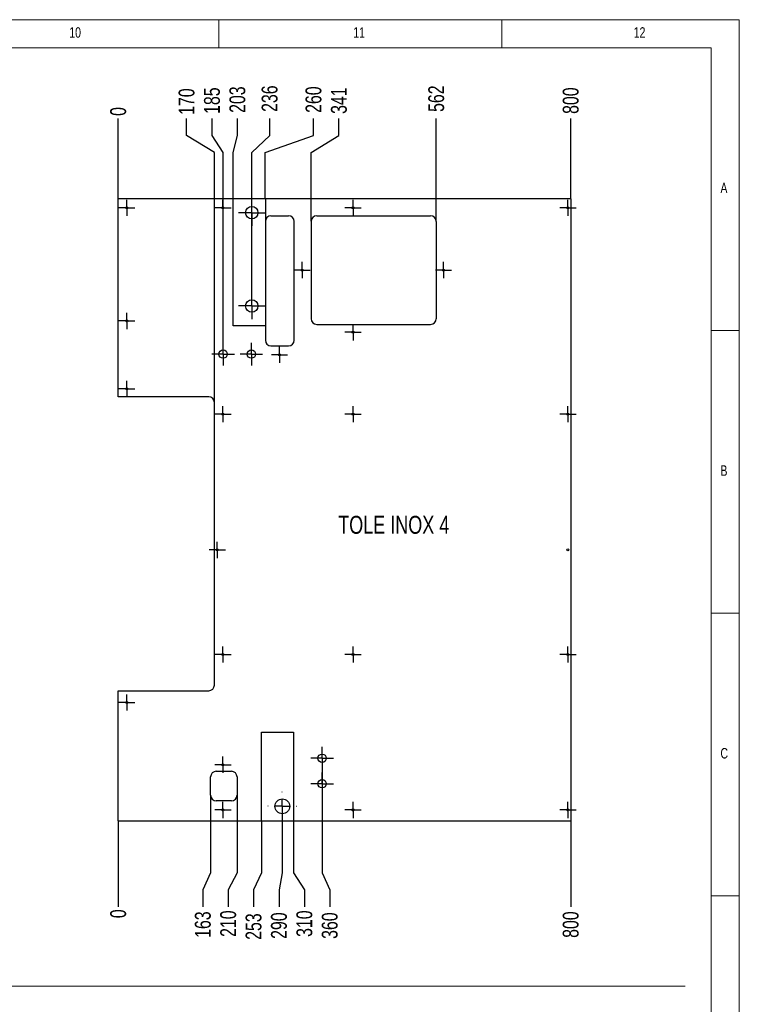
# Model space of a CAD drawing. Header units: millimetres. Extents: x 5 to 589, y 5 to 415.
# Tile 13 of 13: x 462 to 589, y 241 to 415. Entities that reach past the tile are written whole.
import ezdxf

# ---------------------------------------------------------------- set-up
doc = ezdxf.new("R2010")
doc.units = ezdxf.units.MM
doc.header["$PDSIZE"] = -1
doc.linetypes.add('CENTERX2', pattern=[20.32, 12.7, -2.54, 2.54, -2.54])
for name, color, linetype in [('COTES', 1, 'Continuous'), ('GRAVURES', 9, 'Continuous'), ('NOTES', 6, 'Continuous'), ('TRAIT-MIXTES', 3, 'CENTERX2')]:
    doc.layers.add(name, color=color, linetype=linetype)
doc.layers.add('TRAIT-FORT', color=4, linetype='Continuous', lineweight=25)
doc.styles.add('SLDTEXTSTYLE0', font='TXT', dxfattribs={"width": 0.75})
doc.dimstyles.new('SLDDIMSTYLE0', dxfattribs={"dimtxt": 2.8, "dimasz": 0.266667, "dimexe": 0, "dimexo": 0.0625, "dimgap": 0.7, "dimtad": 0, "dimtih": 1, "dimtoh": 1, "dimdec": 0, "dimlfac": 10, "dimrnd": 1e-09, "dimdsep": 46, "dimtxsty": 'SLDTEXTSTYLE0', "dimblk1": 'ORIGIN', "dimblk2": 'ORIGIN', "dimsah": 1, "dimcen": 0.09, "dimadec": 0, "dimazin": 2, "dimtfac": 1, "dimtdec": 0, "dimtofl": 0, "dimtmove": 0, "dimatfit": 3, "dimldrblk": 'ORIGIN', "dimfxl": 1, "dimfrac": 2, "dimtolj": 1, "dimtzin": 12, "dimarcsym": 0})
doc.dimstyles.new('SLDDIMSTYLE1', dxfattribs={"dimtxt": 2.8, "dimasz": 1.5, "dimexe": 0, "dimexo": 0.0625, "dimgap": 0.7, "dimtad": 0, "dimtih": 1, "dimtoh": 1, "dimdec": 0, "dimlfac": 10, "dimrnd": 1e-09, "dimzin": 12, "dimdsep": 46, "dimtxsty": 'SLDTEXTSTYLE0', "dimsah": 1, "dimcen": 0.09, "dimadec": 0, "dimazin": 3, "dimtfac": 1, "dimtdec": 0, "dimtofl": 0, "dimtmove": 0, "dimatfit": 3, "dimfxl": 1, "dimfrac": 2, "dimtolj": 1, "dimtzin": 12, "dimarcsym": 0})

# ---------------------------------------------------------------- blocks, each defined once
blk = doc.blocks.new('_D_161')
at = {"layer": 'COTES', "color": 0, "lineweight": -2, "transparency": 16777216}
blk.add_line((479.2, 383.37), (479.2, 397.53), dxfattribs=at)
at = {"layer": 'Defpoints', "color": 0, "transparency": 16777216}
for p in [(479.2, 397.53), (479.2, 383.31), (479.2, 383.31)]:
    blk.add_point(p, dxfattribs=at)
at = {"layer": 'COTES', "color": 0, "transparency": 16777216, "insert": (479.2, 398.76), "char_height": 2.8, "attachment_point": 5, "rotation": 90, "style": 'SLDTEXTSTYLE0'}
blk.add_mtext('\\A1;0', dxfattribs=at)
blk = doc.blocks.new('_Origin')
at = {"color": 0, "linetype": 'ByBlock', "lineweight": -2}
blk.add_line((0, 0), (-1, 0), dxfattribs=at)
blk.add_circle((0, 0), 0.5, dxfattribs=at)
blk = doc.blocks.new('_D_162')
at = {"layer": 'COTES', "color": 0, "lineweight": -2, "transparency": 16777216}
for p, q in [((491.29, 394.53), (491.29, 397.53)), ((496.2, 391.53), (491.29, 394.53)), ((496.2, 347.37), (496.2, 391.53))]:
    blk.add_line(p, q, dxfattribs=at)
at = {"layer": 'Defpoints', "color": 0, "transparency": 16777216}
for p in [(491.29, 397.53), (479.2, 383.31), (496.2, 347.31)]:
    blk.add_point(p, dxfattribs=at)
at = {"layer": 'COTES', "color": 0, "transparency": 16777216, "insert": (491.29, 400.51), "char_height": 2.8, "attachment_point": 5, "rotation": 90, "style": 'SLDTEXTSTYLE0'}
blk.add_mtext('\\A1;170', dxfattribs=at)
blk = doc.blocks.new('_D_163')
at = {"layer": 'COTES', "color": 0, "lineweight": -2, "transparency": 16777216}
for p, q in [((495.78, 394.53), (495.78, 397.53)), ((497.73, 391.53), (495.78, 394.53)), ((497.73, 355.92), (497.73, 391.53))]:
    blk.add_line(p, q, dxfattribs=at)
at = {"layer": 'Defpoints', "color": 0, "transparency": 16777216}
for p in [(495.78, 397.53), (479.2, 383.31), (497.73, 355.86)]:
    blk.add_point(p, dxfattribs=at)
at = {"layer": 'COTES', "color": 0, "transparency": 16777216, "insert": (495.78, 400.68), "char_height": 2.8, "attachment_point": 5, "rotation": 90, "style": 'SLDTEXTSTYLE0'}
blk.add_mtext('\\A1;185', dxfattribs=at)
blk = doc.blocks.new('_D_164')
at = {"layer": 'COTES', "color": 0, "lineweight": -2, "transparency": 16777216}
for p, q in [((500.27, 394.53), (500.27, 397.53)), ((499.5, 391.53), (500.27, 394.53)), ((499.5, 383.37), (499.5, 391.53))]:
    blk.add_line(p, q, dxfattribs=at)
at = {"layer": 'Defpoints', "color": 0, "transparency": 16777216}
for p in [(500.27, 397.53), (479.2, 383.31), (499.5, 383.31)]:
    blk.add_point(p, dxfattribs=at)
at = {"layer": 'COTES', "color": 0, "transparency": 16777216, "insert": (500.27, 400.86), "char_height": 2.8, "attachment_point": 5, "rotation": 90, "style": 'SLDTEXTSTYLE0'}
blk.add_mtext('\\A1;203', dxfattribs=at)
blk = doc.blocks.new('_D_165')
at = {"layer": 'COTES', "color": 0, "lineweight": -2, "transparency": 16777216}
for p, q in [((505.97, 394.53), (505.97, 397.53)), ((502.8, 391.53), (505.97, 394.53)), ((502.8, 364.42), (502.8, 391.53))]:
    blk.add_line(p, q, dxfattribs=at)
at = {"layer": 'Defpoints', "color": 0, "transparency": 16777216}
for p in [(505.97, 397.53), (479.2, 383.31), (502.8, 364.36)]:
    blk.add_point(p, dxfattribs=at)
at = {"layer": 'COTES', "color": 0, "transparency": 16777216, "insert": (505.97, 401.03), "char_height": 2.8, "attachment_point": 5, "rotation": 90, "style": 'SLDTEXTSTYLE0'}
blk.add_mtext('\\A1;236', dxfattribs=at)
blk = doc.blocks.new('_D_166')
at = {"layer": 'COTES', "color": 0, "lineweight": -2, "transparency": 16777216}
for p, q in [((513.73, 394.53), (513.73, 397.53)), ((505.2, 391.53), (513.73, 394.53)), ((505.2, 383.37), (505.2, 391.53))]:
    blk.add_line(p, q, dxfattribs=at)
at = {"layer": 'Defpoints', "color": 0, "transparency": 16777216}
for p in [(513.73, 397.53), (479.2, 383.31), (505.2, 383.31)]:
    blk.add_point(p, dxfattribs=at)
at = {"layer": 'COTES', "color": 0, "transparency": 16777216, "insert": (513.73, 400.86), "char_height": 2.8, "attachment_point": 5, "rotation": 90, "style": 'SLDTEXTSTYLE0'}
blk.add_mtext('\\A1;260', dxfattribs=at)
blk = doc.blocks.new('_D_167')
at = {"layer": 'COTES', "color": 0, "lineweight": -2, "transparency": 16777216}
for p, q in [((518.22, 394.53), (518.22, 397.53)), ((513.3, 391.53), (518.22, 394.53)), ((513.3, 379.37), (513.3, 391.53))]:
    blk.add_line(p, q, dxfattribs=at)
at = {"layer": 'Defpoints', "color": 0, "transparency": 16777216}
for p in [(518.22, 397.53), (479.2, 383.31), (513.3, 379.31)]:
    blk.add_point(p, dxfattribs=at)
at = {"layer": 'COTES', "color": 0, "transparency": 16777216, "insert": (518.22, 400.68), "char_height": 2.8, "attachment_point": 5, "rotation": 90, "style": 'SLDTEXTSTYLE0'}
blk.add_mtext('\\A1;341', dxfattribs=at)
blk = doc.blocks.new('_D_168')
at = {"layer": 'COTES', "color": 0, "lineweight": -2, "transparency": 16777216}
blk.add_line((535.43, 379.37), (535.43, 397.53), dxfattribs=at)
at = {"layer": 'Defpoints', "color": 0, "transparency": 16777216}
for p in [(535.43, 397.53), (479.2, 383.31), (535.43, 379.31)]:
    blk.add_point(p, dxfattribs=at)
at = {"layer": 'COTES', "color": 0, "transparency": 16777216, "insert": (535.43, 401.03), "char_height": 2.8, "attachment_point": 5, "rotation": 90, "style": 'SLDTEXTSTYLE0'}
blk.add_mtext('\\A1;562', dxfattribs=at)
blk = doc.blocks.new('_D_169')
at = {"layer": 'COTES', "color": 0, "lineweight": -2, "transparency": 16777216}
blk.add_line((559.2, 383.37), (559.2, 397.53), dxfattribs=at)
at = {"layer": 'Defpoints', "color": 0, "transparency": 16777216}
for p in [(559.2, 397.53), (479.2, 383.31), (559.2, 383.31)]:
    blk.add_point(p, dxfattribs=at)
at = {"layer": 'COTES', "color": 0, "transparency": 16777216, "insert": (559.2, 400.68), "char_height": 2.8, "attachment_point": 5, "rotation": 90, "style": 'SLDTEXTSTYLE0'}
blk.add_mtext('\\A1;800', dxfattribs=at)
blk = doc.blocks.new('_D_170')
at = {"layer": 'COTES', "color": 0, "lineweight": -2, "transparency": 16777216}
blk.add_line((479.2, 273.25), (479.2, 258.08), dxfattribs=at)
at = {"layer": 'Defpoints', "color": 0, "transparency": 16777216}
for p in [(479.2, 273.31), (479.2, 273.31), (479.2, 258.08)]:
    blk.add_point(p, dxfattribs=at)
at = {"layer": 'COTES', "color": 0, "transparency": 16777216, "insert": (479.2, 256.85), "char_height": 2.8, "attachment_point": 5, "rotation": 90, "style": 'SLDTEXTSTYLE0'}
blk.add_mtext('\\A1;0', dxfattribs=at)
blk = doc.blocks.new('_D_171')
at = {"layer": 'COTES', "color": 0, "lineweight": -2, "transparency": 16777216}
for p, q in [((495.53, 277.75), (495.53, 264.08)), ((495.53, 264.08), (494.16, 261.08)), ((494.16, 261.08), (494.16, 258.08))]:
    blk.add_line(p, q, dxfattribs=at)
at = {"layer": 'Defpoints', "color": 0, "transparency": 16777216}
for p in [(495.53, 277.81), (479.2, 273.31), (494.16, 258.08)]:
    blk.add_point(p, dxfattribs=at)
at = {"layer": 'COTES', "color": 0, "transparency": 16777216, "insert": (494.16, 254.93), "char_height": 2.8, "attachment_point": 5, "rotation": 90, "style": 'SLDTEXTSTYLE0'}
blk.add_mtext('\\A1;163', dxfattribs=at)
blk = doc.blocks.new('_D_172')
at = {"layer": 'COTES', "color": 0, "lineweight": -2, "transparency": 16777216}
for p, q in [((500.2, 277.75), (500.2, 264.08)), ((500.2, 264.08), (498.65, 261.08)), ((498.65, 261.08), (498.65, 258.08))]:
    blk.add_line(p, q, dxfattribs=at)
at = {"layer": 'Defpoints', "color": 0, "transparency": 16777216}
for p in [(500.2, 277.81), (479.2, 273.31), (498.65, 258.08)]:
    blk.add_point(p, dxfattribs=at)
at = {"layer": 'COTES', "color": 0, "transparency": 16777216, "insert": (498.65, 255.1), "char_height": 2.8, "attachment_point": 5, "rotation": 90, "style": 'SLDTEXTSTYLE0'}
blk.add_mtext('\\A1;210', dxfattribs=at)
blk = doc.blocks.new('_D_173')
at = {"layer": 'COTES', "color": 0, "lineweight": -2, "transparency": 16777216}
for p, q in [((504.5, 273.25), (504.5, 264.08)), ((504.5, 264.08), (503.13, 261.08)), ((503.13, 261.08), (503.13, 258.08))]:
    blk.add_line(p, q, dxfattribs=at)
at = {"layer": 'Defpoints', "color": 0, "transparency": 16777216}
for p in [(479.2, 273.31), (504.5, 273.31), (503.13, 258.08)]:
    blk.add_point(p, dxfattribs=at)
at = {"layer": 'COTES', "color": 0, "transparency": 16777216, "insert": (503.13, 254.58), "char_height": 2.8, "attachment_point": 5, "rotation": 90, "style": 'SLDTEXTSTYLE0'}
blk.add_mtext('\\A1;253', dxfattribs=at)
blk = doc.blocks.new('_D_174')
at = {"layer": 'COTES', "color": 0, "lineweight": -2, "transparency": 16777216}
for p, q in [((508.2, 275.8), (508.2, 264.08)), ((508.2, 264.08), (507.62, 261.08)), ((507.62, 261.08), (507.62, 258.08))]:
    blk.add_line(p, q, dxfattribs=at)
at = {"layer": 'Defpoints', "color": 0, "transparency": 16777216}
for p in [(508.2, 275.86), (479.2, 273.31), (507.62, 258.08)]:
    blk.add_point(p, dxfattribs=at)
at = {"layer": 'COTES', "color": 0, "transparency": 16777216, "insert": (507.62, 254.75), "char_height": 2.8, "attachment_point": 5, "rotation": 90, "style": 'SLDTEXTSTYLE0'}
blk.add_mtext('\\A1;290', dxfattribs=at)
blk = doc.blocks.new('_D_175')
at = {"layer": 'COTES', "color": 0, "lineweight": -2, "transparency": 16777216}
for p, q in [((510.2, 273.25), (510.2, 264.08)), ((510.2, 264.08), (512.11, 261.08)), ((512.11, 261.08), (512.11, 258.08))]:
    blk.add_line(p, q, dxfattribs=at)
at = {"layer": 'Defpoints', "color": 0, "transparency": 16777216}
for p in [(479.2, 273.31), (510.2, 273.31), (512.11, 258.08)]:
    blk.add_point(p, dxfattribs=at)
at = {"layer": 'COTES', "color": 0, "transparency": 16777216, "insert": (512.11, 255.1), "char_height": 2.8, "attachment_point": 5, "rotation": 90, "style": 'SLDTEXTSTYLE0'}
blk.add_mtext('\\A1;310', dxfattribs=at)
blk = doc.blocks.new('_D_176')
at = {"layer": 'COTES', "color": 0, "lineweight": -2, "transparency": 16777216}
for p, q in [((515.23, 284.3), (515.23, 264.08)), ((515.23, 264.08), (516.6, 261.08)), ((516.6, 261.08), (516.6, 258.08))]:
    blk.add_line(p, q, dxfattribs=at)
at = {"layer": 'Defpoints', "color": 0, "transparency": 16777216}
for p in [(515.23, 284.36), (479.2, 273.31), (516.6, 258.08)]:
    blk.add_point(p, dxfattribs=at)
at = {"layer": 'COTES', "color": 0, "transparency": 16777216, "insert": (516.6, 254.75), "char_height": 2.8, "attachment_point": 5, "rotation": 90, "style": 'SLDTEXTSTYLE0'}
blk.add_mtext('\\A1;360', dxfattribs=at)
blk = doc.blocks.new('_D_177')
at = {"layer": 'COTES', "color": 0, "lineweight": -2, "transparency": 16777216}
blk.add_line((559.2, 273.25), (559.2, 258.08), dxfattribs=at)
at = {"layer": 'Defpoints', "color": 0, "transparency": 16777216}
for p in [(479.2, 273.31), (559.2, 273.31), (559.2, 258.08)]:
    blk.add_point(p, dxfattribs=at)
at = {"layer": 'COTES', "color": 0, "transparency": 16777216, "insert": (559.2, 254.93), "char_height": 2.8, "attachment_point": 5, "rotation": 90, "style": 'SLDTEXTSTYLE0'}
blk.add_mtext('\\A1;800', dxfattribs=at)
blk = doc.blocks.new('SW_CENTERMARKSYMBOL_237')
at = {"layer": 'TRAIT-MIXTES', "color": 0}
for p, q in [((-1.25, 0), (-1.43, 0)), ((0, 0), (-1.25, 0)), ((0, 1.25), (0, 1.43)), ((0, 0), (0, 1.25)), ((0, 0), (0, -1.25)), ((0, 0), (1.25, 0)), ((1.25, 0), (1.43, 0)), ((0, -1.25), (0, -1.43))]:
    blk.add_line(p, q, dxfattribs=at)
blk = doc.blocks.new('SW_CENTERMARKSYMBOL_238')
at = {"layer": 'TRAIT-MIXTES', "color": 0}
for p, q in [((-1.25, 0), (-1.43, 0)), ((0, 0), (-1.25, 0)), ((0, 1.25), (0, 1.43)), ((0, 0), (0, 1.25)), ((0, 0), (0, -1.25)), ((0, 0), (1.25, 0)), ((1.25, 0), (1.43, 0)), ((0, -1.25), (0, -1.43))]:
    blk.add_line(p, q, dxfattribs=at)
blk = doc.blocks.new('SW_CENTERMARKSYMBOL_239')
at = {"layer": 'TRAIT-MIXTES', "color": 0}
for p, q in [((-1.25, 0), (-1.43, 0)), ((0, 0), (-1.25, 0)), ((0, 1.25), (0, 1.43)), ((0, 0), (0, 1.25)), ((0, 0), (0, -1.25)), ((0, 0), (1.25, 0)), ((1.25, 0), (1.43, 0)), ((0, -1.25), (0, -1.43))]:
    blk.add_line(p, q, dxfattribs=at)
blk = doc.blocks.new('SW_CENTERMARKSYMBOL_240')
at = {"layer": 'TRAIT-MIXTES', "color": 0}
for p, q in [((-1.25, 0), (-1.43, 0)), ((0, 0), (-1.25, 0)), ((0, 1.25), (0, 1.43)), ((0, 0), (0, 1.25)), ((0, 0), (0, -1.25)), ((0, 0), (1.25, 0)), ((1.25, 0), (1.43, 0)), ((0, -1.25), (0, -1.43))]:
    blk.add_line(p, q, dxfattribs=at)
blk = doc.blocks.new('SW_CENTERMARKSYMBOL_241')
at = {"layer": 'TRAIT-MIXTES', "color": 0}
for p, q in [((-1.25, 0), (-1.43, 0)), ((0, 0), (-1.25, 0)), ((0, 1.25), (0, 1.43)), ((0, 0), (0, 1.25)), ((0, 0), (0, -1.25)), ((0, 0), (1.25, 0)), ((1.25, 0), (1.43, 0)), ((0, -1.25), (0, -1.43))]:
    blk.add_line(p, q, dxfattribs=at)
blk = doc.blocks.new('SW_CENTERMARKSYMBOL_242')
at = {"layer": 'TRAIT-MIXTES', "color": 0}
for p, q in [((-1.25, 0), (-1.43, 0)), ((0, 0), (-1.25, 0)), ((0, 1.25), (0, 1.43)), ((0, 0), (0, 1.25)), ((0, 0), (0, -1.25)), ((0, 0), (1.25, 0)), ((1.25, 0), (1.43, 0)), ((0, -1.25), (0, -1.43))]:
    blk.add_line(p, q, dxfattribs=at)
blk = doc.blocks.new('SW_CENTERMARKSYMBOL_243')
at = {"layer": 'TRAIT-MIXTES', "color": 0}
for p, q in [((-1.25, 0), (-1.43, 0)), ((0, 0), (-1.25, 0)), ((0, 1.25), (0, 1.43)), ((0, 0), (0, 1.25)), ((0, 0), (0, -1.25)), ((0, 0), (1.25, 0)), ((1.25, 0), (1.43, 0)), ((0, -1.25), (0, -1.43))]:
    blk.add_line(p, q, dxfattribs=at)
blk = doc.blocks.new('SW_CENTERMARKSYMBOL_244')
at = {"layer": 'TRAIT-MIXTES', "color": 0}
for p, q in [((-1.25, 0), (-1.43, 0)), ((0, 0), (-1.25, 0)), ((0, 1.25), (0, 1.43)), ((0, 0), (0, 1.25)), ((0, 0), (0, -1.25)), ((0, 0), (1.25, 0)), ((1.25, 0), (1.43, 0)), ((0, -1.25), (0, -1.43))]:
    blk.add_line(p, q, dxfattribs=at)
blk = doc.blocks.new('SW_CENTERMARKSYMBOL_245')
at = {"layer": 'TRAIT-MIXTES', "color": 0}
for p, q in [((-1.25, 0), (-1.43, 0)), ((0, 0), (-1.25, 0)), ((0, 1.25), (0, 1.43)), ((0, 0), (0, 1.25)), ((0, 0), (0, -1.25)), ((0, 0), (1.25, 0)), ((1.25, 0), (1.43, 0)), ((0, -1.25), (0, -1.43))]:
    blk.add_line(p, q, dxfattribs=at)
blk = doc.blocks.new('SW_CENTERMARKSYMBOL_246')
at = {"layer": 'TRAIT-MIXTES', "color": 0}
for p, q in [((-1.25, 0), (-1.43, 0)), ((0, 0), (-1.25, 0)), ((0, 1.25), (0, 1.43)), ((0, 0), (0, 1.25)), ((0, 0), (0, -1.25)), ((0, 0), (1.25, 0)), ((1.25, 0), (1.43, 0)), ((0, -1.25), (0, -1.43))]:
    blk.add_line(p, q, dxfattribs=at)
blk = doc.blocks.new('SW_CENTERMARKSYMBOL_247')
at = {"layer": 'TRAIT-MIXTES', "color": 0}
for p, q in [((-1.25, 0), (-1.43, 0)), ((0, 0), (-1.25, 0)), ((0, 1.25), (0, 1.43)), ((0, 0), (0, 1.25)), ((0, 0), (0, -1.25)), ((0, 0), (1.25, 0)), ((1.25, 0), (1.43, 0)), ((0, -1.25), (0, -1.43))]:
    blk.add_line(p, q, dxfattribs=at)
blk = doc.blocks.new('SW_CENTERMARKSYMBOL_248')
at = {"layer": 'TRAIT-MIXTES', "color": 0}
for p, q in [((-1.25, 0), (-1.43, 0)), ((0, 0), (-1.25, 0)), ((0, 1.25), (0, 1.43)), ((0, 0), (0, 1.25)), ((0, 0), (0, -1.25)), ((0, 0), (1.25, 0)), ((1.25, 0), (1.43, 0)), ((0, -1.25), (0, -1.43))]:
    blk.add_line(p, q, dxfattribs=at)
blk = doc.blocks.new('SW_CENTERMARKSYMBOL_249')
at = {"layer": 'TRAIT-MIXTES', "color": 0}
for p, q in [((-1.25, 0), (-1.43, 0)), ((0, 0), (-1.25, 0)), ((0, 1.25), (0, 1.43)), ((0, 0), (0, 1.25)), ((0, 0), (0, -1.25)), ((0, 0), (1.25, 0)), ((1.25, 0), (1.43, 0)), ((0, -1.25), (0, -1.43))]:
    blk.add_line(p, q, dxfattribs=at)
blk = doc.blocks.new('SW_CENTERMARKSYMBOL_250')
at = {"layer": 'TRAIT-MIXTES', "color": 0}
for p, q in [((-1.25, 0), (-1.43, 0)), ((0, 0), (-1.25, 0)), ((0, 1.25), (0, 1.43)), ((0, 0), (0, 1.25)), ((0, 0), (0, -1.25)), ((0, 0), (1.25, 0)), ((1.25, 0), (1.43, 0)), ((0, -1.25), (0, -1.43))]:
    blk.add_line(p, q, dxfattribs=at)
blk = doc.blocks.new('SW_CENTERMARKSYMBOL_251')
at = {"layer": 'TRAIT-MIXTES', "color": 0}
for p, q in [((-1.25, 0), (-1.43, 0)), ((0, 0), (-1.25, 0)), ((0, 1.25), (0, 1.43)), ((0, 0), (0, 1.25)), ((0, 0), (0, -1.25)), ((0, 0), (1.25, 0)), ((1.25, 0), (1.43, 0)), ((0, -1.25), (0, -1.43))]:
    blk.add_line(p, q, dxfattribs=at)
blk = doc.blocks.new('SW_CENTERMARKSYMBOL_252')
at = {"layer": 'TRAIT-MIXTES', "color": 0}
for p, q in [((-1.25, 0), (-1.43, 0)), ((0, 0), (-1.25, 0)), ((0, 1.25), (0, 1.43)), ((0, 0), (0, 1.25)), ((0, 0), (0, -1.25)), ((0, 0), (1.25, 0)), ((1.25, 0), (1.43, 0)), ((0, -1.25), (0, -1.43))]:
    blk.add_line(p, q, dxfattribs=at)
blk = doc.blocks.new('SW_CENTERMARKSYMBOL_253')
at = {"layer": 'TRAIT-MIXTES', "color": 0}
for p, q in [((-1.25, 0), (-1.43, 0)), ((0, 0), (-1.25, 0)), ((0, 1.25), (0, 1.43)), ((0, 0), (0, 1.25)), ((0, 0), (0, -1.25)), ((0, 0), (1.25, 0)), ((1.25, 0), (1.43, 0)), ((0, -1.25), (0, -1.43))]:
    blk.add_line(p, q, dxfattribs=at)
blk = doc.blocks.new('SW_CENTERMARKSYMBOL_254')
at = {"layer": 'TRAIT-MIXTES', "color": 0}
for p, q in [((-1.25, 0), (-1.43, 0)), ((0, 0), (-1.25, 0)), ((0, 1.25), (0, 1.43)), ((0, 0), (0, 1.25)), ((0, 0), (0, -1.25)), ((0, 0), (1.25, 0)), ((1.25, 0), (1.43, 0)), ((0, -1.25), (0, -1.43))]:
    blk.add_line(p, q, dxfattribs=at)
blk = doc.blocks.new('SW_CENTERMARKSYMBOL_255')
at = {"layer": 'TRAIT-MIXTES', "color": 0}
for p, q in [((-1.25, 0), (-1.43, 0)), ((0, 0), (-1.25, 0)), ((0, 1.25), (0, 1.43)), ((0, 0), (0, 1.25)), ((0, 0), (0, -1.25)), ((0, 0), (1.25, 0)), ((1.25, 0), (1.43, 0)), ((0, -1.25), (0, -1.43))]:
    blk.add_line(p, q, dxfattribs=at)
blk = doc.blocks.new('SW_CENTERMARKSYMBOL_256')
at = {"layer": 'TRAIT-MIXTES', "color": 0}
for p, q in [((-1.25, 0), (-1.43, 0)), ((0, 0), (-1.25, 0)), ((0, 1.25), (0, 1.43)), ((0, 0), (0, 1.25)), ((0, 0), (0, -1.25)), ((0, 0), (1.25, 0)), ((1.25, 0), (1.43, 0)), ((0, -1.25), (0, -1.43))]:
    blk.add_line(p, q, dxfattribs=at)
blk = doc.blocks.new('SW_CENTERMARKSYMBOL_257')
at = {"layer": 'TRAIT-MIXTES', "color": 0}
for p, q in [((-1.25, 0), (-1.43, 0)), ((0, 0), (-1.25, 0)), ((0, 1.25), (0, 1.43)), ((0, 0), (0, 1.25)), ((0, 0), (0, -1.25)), ((0, 0), (1.25, 0)), ((1.25, 0), (1.43, 0)), ((0, -1.25), (0, -1.43))]:
    blk.add_line(p, q, dxfattribs=at)
blk = doc.blocks.new('SW_CENTERMARKSYMBOL_258')
at = {"layer": 'TRAIT-MIXTES', "color": 0}
for p, q in [((-1.25, 0), (-1.43, 0)), ((0, 0), (-1.25, 0)), ((0, 1.25), (0, 1.43)), ((0, 0), (0, 1.25)), ((0, 0), (0, -1.25)), ((0, 0), (1.25, 0)), ((1.25, 0), (1.43, 0)), ((0, -1.25), (0, -1.43))]:
    blk.add_line(p, q, dxfattribs=at)
blk = doc.blocks.new('SW_CENTERMARKSYMBOL_259')
at = {"layer": 'TRAIT-MIXTES', "color": 0}
for p, q in [((0, 1.25), (0, 2)), ((-1.25, 0), (-2, 0)), ((0, 0), (-1.25, 0)), ((0, 0), (0, 1.25)), ((0, 0), (0, -1.25)), ((0, 0), (1.25, 0)), ((1.25, 0), (2, 0)), ((0, -1.25), (0, -2))]:
    blk.add_line(p, q, dxfattribs=at)
blk = doc.blocks.new('SW_CENTERMARKSYMBOL_260')
at = {"layer": 'TRAIT-MIXTES', "color": 0}
for p, q in [((0, 1.25), (0, 2)), ((-1.25, 0), (-2, 0)), ((0, 0), (-1.25, 0)), ((0, 0), (0, 1.25)), ((0, 0), (0, -1.25)), ((0, 0), (1.25, 0)), ((1.25, 0), (2, 0)), ((0, -1.25), (0, -2))]:
    blk.add_line(p, q, dxfattribs=at)
blk = doc.blocks.new('SW_CENTERMARKSYMBOL_261')
at = {"layer": 'TRAIT-MIXTES', "color": 0}
for p, q in [((0, 2.5), (0, 2.56)), ((-2.5, 0), (-2.56, 0)), ((0, 0), (-1.25, 0)), ((0, 0), (0, 1.25)), ((0, 0), (0, -1.25)), ((0, 0), (1.25, 0)), ((2.5, 0), (2.56, 0)), ((0, -2.5), (0, -2.56))]:
    blk.add_line(p, q, dxfattribs=at)
blk = doc.blocks.new('SW_CENTERMARKSYMBOL_262')
at = {"layer": 'TRAIT-MIXTES', "color": 0}
for p, q in [((0, 1.25), (0, 2.35)), ((-1.25, 0), (-2.35, 0)), ((0, 0), (-1.25, 0)), ((0, 0), (0, 1.25)), ((0, 0), (0, -1.25)), ((0, 0), (1.25, 0)), ((1.25, 0), (2.35, 0)), ((0, -1.25), (0, -2.35))]:
    blk.add_line(p, q, dxfattribs=at)
blk = doc.blocks.new('SW_CENTERMARKSYMBOL_263')
at = {"layer": 'TRAIT-MIXTES', "color": 0}
for p, q in [((0, 1.25), (0, 2.35)), ((-1.25, 0), (-2.35, 0)), ((0, 0), (-1.25, 0)), ((0, 0), (0, 1.25)), ((0, 0), (0, -1.25)), ((0, 0), (1.25, 0)), ((1.25, 0), (2.35, 0)), ((0, -1.25), (0, -2.35))]:
    blk.add_line(p, q, dxfattribs=at)
blk = doc.blocks.new('SW_CENTERMARKSYMBOL_264')
at = {"layer": 'TRAIT-MIXTES', "color": 0}
for p, q in [((0, 1.25), (0, 2)), ((-1.25, 0), (-2, 0)), ((0, 0), (-1.25, 0)), ((0, 0), (0, 1.25)), ((0, 0), (0, -1.25)), ((0, 0), (1.25, 0)), ((1.25, 0), (2, 0)), ((0, -1.25), (0, -2))]:
    blk.add_line(p, q, dxfattribs=at)
blk = doc.blocks.new('SW_CENTERMARKSYMBOL_265')
at = {"layer": 'TRAIT-MIXTES', "color": 0}
for p, q in [((0, 1.25), (0, 2)), ((-1.25, 0), (-2, 0)), ((0, 0), (-1.25, 0)), ((0, 0), (0, 1.25)), ((0, 0), (0, -1.25)), ((0, 0), (1.25, 0)), ((1.25, 0), (2, 0)), ((0, -1.25), (0, -2))]:
    blk.add_line(p, q, dxfattribs=at)

msp = doc.modelspace()

# ---------------------------------------------------------------- linework, layer by layer
at = {"lineweight": 18}
for p, q in [((589, 415), (5, 415)), ((497, 415), (497, 410)), ((547, 410), (547, 415)), ((589, 5), (589, 415)), ((584, 410), (10, 410)), ((584, 10), (584, 410)), ((584, 360), (589, 360)), ((589, 310), (584, 310)), ((584, 260), (589, 260)), ((13.792, 244.06), (579.436, 244.06))]:
    msp.add_line(p, q, dxfattribs=at)
at = {"layer": 'GRAVURES', "lineweight": 25}
for p, q in [((499.505, 360.86), (499.505, 383.31)), ((505.205, 383.31), (505.205, 379.31)), ((505.205, 360.86), (499.505, 360.86)), ((504.505, 288.98), (510.205, 288.98)), ((504.505, 273.31), (504.505, 288.98)), ((510.205, 288.98), (510.205, 273.31))]:
    msp.add_line(p, q, dxfattribs=at)
for centre, radius in [((502.805, 380.86), 1.1), ((502.805, 364.36), 1.1), ((508.205, 275.86), 1.31)]:
    msp.add_circle(centre, radius, dxfattribs=at)
at = {"layer": 'TRAIT-FORT', "lineweight": 25}
for p, q in [((479.205, 348.31), (479.205, 383.31)), ((499.505, 383.31), (479.205, 383.31)), ((505.205, 383.31), (499.505, 383.31)), ((559.205, 383.31), (505.205, 383.31)), ((559.205, 383.31), (559.205, 273.31)), ((506.205, 380.31), (509.305, 380.31)), ((514.305, 380.31), (534.43, 380.31)), ((505.205, 379.31), (505.205, 360.86)), ((510.305, 358.31), (510.305, 379.31)), ((513.305, 379.31), (513.305, 362.11)), ((535.43, 379.31), (535.43, 362.11)), ((505.205, 360.86), (505.205, 358.31)), ((514.305, 361.11), (534.43, 361.11)), ((506.205, 357.31), (509.305, 357.31)), ((495.205, 348.31), (479.205, 348.31)), ((496.205, 297.31), (496.205, 347.31)), ((479.205, 296.31), (495.205, 296.31)), ((479.205, 273.31), (479.205, 296.31)), ((495.53, 277.81), (495.53, 281.06)), ((496.53, 282.06), (499.205, 282.06)), ((500.205, 281.06), (500.205, 277.81)), ((499.205, 276.81), (496.53, 276.81)), ((479.205, 273.31), (504.505, 273.31)), ((504.505, 273.31), (510.205, 273.31)), ((510.205, 273.31), (559.205, 273.31))]:
    msp.add_line(p, q, dxfattribs=at)
for centre, radius in [((480.705, 381.71), 0.18), ((497.705, 381.71), 0.18), ((520.705, 381.71), 0.18), ((558.705, 381.71), 0.18), ((511.705, 370.71), 0.18), ((536.705, 370.71), 0.18), ((480.705, 361.71), 0.18), ((520.705, 359.71), 0.18), ((497.73, 355.86), 0.75), ((502.73, 355.86), 0.75), ((507.705, 355.71), 0.18), ((480.705, 349.71), 0.18), ((497.705, 345.21), 0.18), ((520.705, 345.21), 0.18), ((558.705, 345.21), 0.18), ((496.705, 321.21), 0.18), ((558.705, 321.21), 0.18), ((497.705, 302.71), 0.18), ((520.705, 302.71), 0.18), ((558.705, 302.71), 0.18), ((480.705, 294.21), 0.18), ((515.23, 284.36), 0.75), ((497.705, 283.21), 0.18), ((515.23, 279.86), 0.75), ((497.705, 275.21), 0.18), ((520.705, 275.21), 0.18), ((558.705, 275.21), 0.18)]:
    msp.add_circle(centre, radius, dxfattribs=at)
for centre, start, end in [((506.205, 379.31), 90, 180), ((509.305, 379.31), 0, 90), ((514.305, 379.31), 90, 180), ((534.43, 379.31), 0, 90), ((514.305, 362.11), 180, 270), ((534.43, 362.11), 270, 0), ((506.205, 358.31), 180, 270), ((509.305, 358.31), 270, 0), ((495.205, 347.31), 0, 90), ((495.205, 297.31), 270, 0), ((496.53, 281.06), 90, 180), ((499.205, 281.06), 0, 90), ((496.53, 277.81), 180, 270), ((499.205, 277.81), 270, 0)]:
    msp.add_arc(centre, 1, start, end, dxfattribs=at)

# ---------------------------------------------------------------- block references
at = {"layer": 'TRAIT-MIXTES', "color": 3}
for name, p in [('SW_CENTERMARKSYMBOL_262', (502.805, 380.86)), ('SW_CENTERMARKSYMBOL_243', (480.705, 381.71)), ('SW_CENTERMARKSYMBOL_245', (497.705, 381.71)), ('SW_CENTERMARKSYMBOL_254', (520.705, 381.71)), ('SW_CENTERMARKSYMBOL_255', (558.705, 381.71)), ('SW_CENTERMARKSYMBOL_238', (511.705, 370.71)), ('SW_CENTERMARKSYMBOL_239', (536.705, 370.71)), ('SW_CENTERMARKSYMBOL_263', (502.805, 364.36)), ('SW_CENTERMARKSYMBOL_247', (480.705, 361.71)), ('SW_CENTERMARKSYMBOL_240', (520.705, 359.71)), ('SW_CENTERMARKSYMBOL_265', (497.73, 355.86)), ('SW_CENTERMARKSYMBOL_264', (502.73, 355.86)), ('SW_CENTERMARKSYMBOL_241', (507.705, 355.71)), ('SW_CENTERMARKSYMBOL_246', (480.705, 349.71)), ('SW_CENTERMARKSYMBOL_248', (497.705, 345.21)), ('SW_CENTERMARKSYMBOL_253', (520.705, 345.21)), ('SW_CENTERMARKSYMBOL_256', (558.705, 345.21)), ('SW_CENTERMARKSYMBOL_237', (496.705, 321.21)), ('SW_CENTERMARKSYMBOL_249', (497.705, 302.71)), ('SW_CENTERMARKSYMBOL_252', (520.705, 302.71)), ('SW_CENTERMARKSYMBOL_257', (558.705, 302.71)), ('SW_CENTERMARKSYMBOL_250', (480.705, 294.21)), ('SW_CENTERMARKSYMBOL_260', (515.23, 284.36)), ('SW_CENTERMARKSYMBOL_242', (497.705, 283.21)), ('SW_CENTERMARKSYMBOL_259', (515.23, 279.86)), ('SW_CENTERMARKSYMBOL_261', (508.205, 275.86)), ('SW_CENTERMARKSYMBOL_244', (497.705, 275.21)), ('SW_CENTERMARKSYMBOL_251', (520.705, 275.21)), ('SW_CENTERMARKSYMBOL_258', (558.705, 275.21))]:
    msp.add_blockref(name, p, dxfattribs=at)

# ---------------------------------------------------------------- texts
at = {"layer": 'NOTES', "attachment_point": 1, "style": 'SLDTEXTSTYLE0'}
for s, insert, char_height in [('10', (470.542, 413.668), 1.8521), ('11', (520.75, 413.668), 1.8521), ('12', (570.333, 413.668), 1.8521), ('A', (585.667, 386.168), 1.852), ('B', (585.667, 336.168), 1.852), ('TOLE INOX 4', (518.086, 327.239), 3.175), ('C', (585.667, 286.168), 1.852)]:
    msp.add_mtext(s, dxfattribs=dict(at, insert=insert, char_height=char_height))

# ---------------------------------------------------------------- dimensions: what is measured, and where the dimension line sits
at = {"layer": 'COTES'}
for feature_location, offset, origin, dimstyle, picture, middle in [((502.805, 364.36), (3.161, 33.172), (479.205, 383.31), 'SLDDIMSTYLE1', '_D_165', (505.966, 401.032)), ((535.43, 379.31), (0, 18.222), (479.205, 383.31), 'SLDDIMSTYLE1', '_D_168', (535.43, 401.032)), ((499.505, 383.31), (0.76, 14.222), (479.205, 383.31), 'SLDDIMSTYLE1', '_D_164', (500.265, 400.857)), ((505.205, 383.31), (8.529, 14.222), (479.205, 383.31), 'SLDDIMSTYLE1', '_D_166', (513.734, 400.857)), ((497.73, 355.86), (-1.954, 41.672), (479.205, 383.31), 'SLDDIMSTYLE1', '_D_163', (495.776, 400.682)), ((513.305, 379.31), (4.918, 18.222), (479.205, 383.31), 'SLDDIMSTYLE1', '_D_167', (518.223, 400.682)), ((559.205, 383.31), (0, 14.222), (479.205, 383.31), 'SLDDIMSTYLE1', '_D_169', (559.205, 400.682)), ((496.205, 347.31), (-4.918, 50.222), (479.205, 383.31), 'SLDDIMSTYLE1', '_D_162', (491.286, 400.507)), ((479.204670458, 383.309514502), (0, 14.222388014), (479.204670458, 383.309514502), 'SLDDIMSTYLE0', '_D_161', (479.204670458, 398.756902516)), ((515.23, 284.36), (1.374, -26.284), (479.205, 273.31), 'SLDDIMSTYLE1', '_D_176', (516.603, 254.751)), ((495.53, 277.81), (-1.374, -19.734), (479.205, 273.31), 'SLDDIMSTYLE1', '_D_171', (494.156, 254.926)), ((500.205, 277.81), (-1.559, -19.734), (479.205, 273.31), 'SLDDIMSTYLE1', '_D_172', (498.645, 255.101)), ((508.205, 275.86), (-0.581, -17.784), (479.205, 273.31), 'SLDDIMSTYLE1', '_D_174', (507.624, 254.751)), ((479.204670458, 273.309514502), (0, -15.233518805), (479.204670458, 273.309514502), 'SLDDIMSTYLE0', '_D_170', (479.204670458, 256.850995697)), ((504.505, 273.31), (-1.37, -15.234), (479.205, 273.31), 'SLDDIMSTYLE1', '_D_173', (503.135, 254.576)), ((510.205, 273.31), (1.909, -15.234), (479.205, 273.31), 'SLDDIMSTYLE1', '_D_175', (512.114, 255.101)), ((559.205, 273.31), (0, -15.234), (479.205, 273.31), 'SLDDIMSTYLE1', '_D_177', (559.205, 254.926))]:
    dim = msp.add_ordinate_dim(feature_location=feature_location, offset=offset, dtype=1, origin=origin, dimstyle=dimstyle, dxfattribs=at)
    dim.commit()
    dim.dimension.update_dxf_attribs({"geometry": picture, "text_midpoint": middle})

doc.saveas('drawing.dxf')
